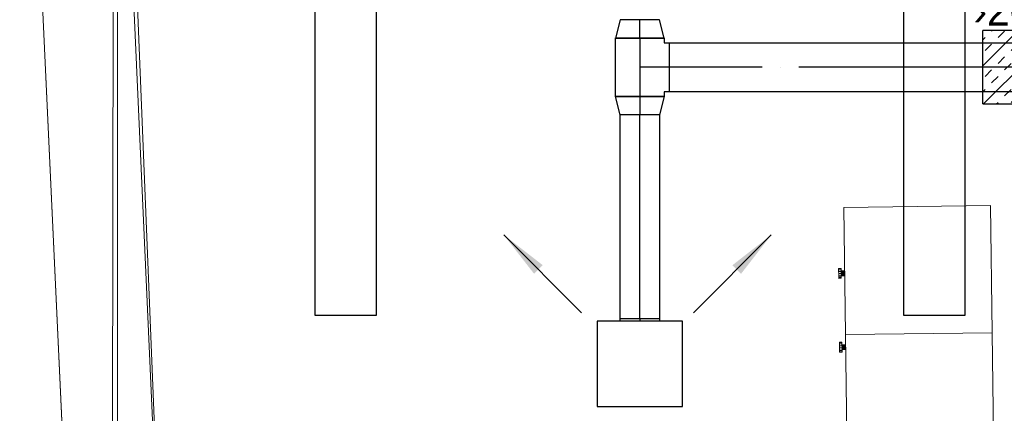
# Model space of a CAD drawing. Header units: millimetres. Extents: x 0 to 83478, y 0 to 53008.
# Tile 28 of 83: x 4640 to 8670, y 29593 to 31203. Entities that reach past the tile are written whole.
import ezdxf

# ---------------------------------------------------------------- set-up
doc = ezdxf.new("R2010")
doc.units = ezdxf.units.MM
doc.header["$LTSCALE"] = 50
doc.header["$MEASUREMENT"] = 0
doc.header["$PDMODE"] = 1
doc.linetypes.add('2V-CENT', pattern=[23, 20, -1.5, 0, -1.5])
doc.layers.get('0').update_dxf_attribs({"linetype": 'CONTINUOUS'})
for name, color, linetype, lineweight in [('20602A200D001$0$A-AREA', 32, 'CONTINUOUS', 9), ('20602A200D001$0$A-GENM', 13, 'CONTINUOUS', 9), ('20602A200D001$0$A-WALL', 7, 'CONTINUOUS', 13)]:
    doc.layers.add(name, color=color, linetype=linetype, lineweight=lineweight)
for name, color, linetype in [('V060-', 3, 'CONTINUOUS'), ('V061-', 1, 'CONTINUOUS'), ('V070-', 3, 'CONTINUOUS'), ('V110', 1, 'CONTINUOUS')]:
    doc.layers.add(name, color=color, linetype=linetype)
doc.styles.add('FISO', font='fiso')
doc.styles.add('ISO', font='ISO')
doc.styles.add('SIMPLEX', font='SIMPLEX')

# ---------------------------------------------------------------- blocks, each defined once
blk = doc.blocks.new('CTK_P', base_point=(16236.144, 22620.378))
at = {"color": 0, "linetype": 'ByBlock'}
for p, q in [((16236.144, 22620.978), (16236.144, 22620.378)), ((16235.544, 22620.378), (16236.744, 22620.378))]:
    blk.add_line(p, q, dxfattribs=at)
blk = doc.blocks.new('KTK_P', base_point=(16236.144, 22620.378))
at = {"color": 0, "linetype": 'ByBlock'}
for p, q in [((16235.644, 22620.978), (16236.644, 22620.978)), ((16235.644, 22620.878), (16235.644, 22620.978)), ((16236.644, 22620.978), (16236.644, 22620.878)), ((16235.544, 22620.878), (16235.644, 22620.878)), ((16235.544, 22619.878), (16235.544, 22620.878)), ((16236.644, 22620.878), (16236.744, 22620.878)), ((16236.744, 22620.878), (16236.744, 22619.878)), ((16236.744, 22619.878), (16235.544, 22619.878))]:
    blk.add_line(p, q, dxfattribs=at)
blk = doc.blocks.new('3TK_P', base_point=(16236.144, 22620.378))
for p in [(16236.144, 22620.978), (16235.544, 22620.378), (16236.744, 22620.378)]:
    blk.add_point(p)
at = {"color": 1, "linetype": '2V-CENT'}
blk.add_blockref('CTK_P', (16236.144, 22620.378), dxfattribs=at)
at = {"color": 0, "linetype": 'ByBlock'}
blk.add_blockref('KTK_P', (16236.144, 22620.378), dxfattribs=at)
at = {"style": 'ISO', "flags": 3}
blk.add_attdef('0', (16236.144, 22620.378), '', height=1, dxfattribs=at)
blk = doc.blocks.new('TAK_P', base_point=(16247.5, 22586.5))
for p, q in [((16248, 22587), (16247, 22587)), ((16247, 22587), (16247, 22586)), ((16248, 22586), (16248, 22587)), ((16247, 22586), (16248, 22586))]:
    blk.add_line(p, q)
blk = doc.blocks.new('V420', base_point=(455, 404.5))
blk.add_line((455, 404.5), (464, 404.5))
blk.add_solid([(455, 404.5), (459, 405), (459, 404)])
blk = doc.blocks.new('V421', base_point=(455.5, 404.5))
at = {"rotation": 180}
blk.add_blockref('V420', (464.5, 404.5), dxfattribs=at)
blk = doc.blocks.new('C3A', base_point=(16246, 22590.5))
at = {"color": 0, "linetype": 'ByBlock'}
blk.add_line((16247, 22590.5), (16246, 22590.5), dxfattribs=at)
blk = doc.blocks.new('K3A', base_point=(16246, 22590.5))
at = {"color": 0, "linetype": 'ByBlock'}
for p, q in [((16246, 22591), (16247, 22591)), ((16247, 22591), (16247, 22590)), ((16247, 22590), (16246, 22590))]:
    blk.add_line(p, q, dxfattribs=at)
blk = doc.blocks.new('33A', base_point=(16246, 22590.5))
blk.add_point((16247, 22590.5))
at = {"color": 0, "linetype": 'ByBlock'}
blk.add_blockref('K3A', (16246, 22590.5), dxfattribs=at)
at = {"color": 1, "linetype": '2V-CENT'}
blk.add_blockref('C3A', (16246, 22590.5), dxfattribs=at)
at = {"style": 'SIMPLEX', "flags": 3}
blk.add_attdef('0', (16246, 22590.5), '', height=1, dxfattribs=at)
blk = doc.blocks.new('CCDIMF_200X160X75', base_point=(3095.5, 30301.1))
at = {"color": 0, "linetype": 'ByBlock'}
blk.add_line((3058, 30301.1), (3133, 30301.1), dxfattribs=at)
blk = doc.blocks.new('KCDIMF_200X160X75', base_point=(3095.5, 30301.1))
at = {"color": 0, "linetype": 'ByBlock'}
for p, q in [((3058, 30201.1), (3058, 30401.1)), ((3058, 30401.1), (3133, 30381.1)), ((3133, 30381.1), (3133, 30221.1)), ((3133, 30221.1), (3058, 30201.1))]:
    blk.add_line(p, q, dxfattribs=at)
blk = doc.blocks.new('3CDIMF_200X160X75', base_point=(3095.5, 30301.1))
for p in [(3058, 30301.1), (3133, 30301.1)]:
    blk.add_point(p)
at = {"color": 0, "linetype": 'ByBlock'}
blk.add_blockref('KCDIMF_200X160X75', (3095.5, 30301.1), dxfattribs=at)
at = {"color": 1, "linetype": '2V-CENT'}
blk.add_blockref('CCDIMF_200X160X75', (3095.5, 30301.1), dxfattribs=at)
at = {"style": 'SIMPLEX', "flags": 3}
blk.add_attdef('0', (3095.5, 30301.1), '', height=1, dxfattribs=at)
blk = doc.blocks.new('*X124')
at = {"color": 0}
for p, q in [((8581.3, 31014.2), (8725.9, 31158.9)), ((8585, 30858.9), (8885, 31158.9)), ((8617.9, 31156.9), (8619.9, 31158.9)), ((8644.4, 31130.4), (8670.9, 31156.9)), ((8744.1, 30858.9), (9044.1, 31158.9)), ((8750.4, 31130.4), (8777, 31156.9)), ((8830, 31156.9), (8832, 31158.9)), ((8936.1, 31156.9), (8938.1, 31158.9)), ((8962.6, 31130.4), (8989.1, 31156.9)), ((9068.6, 31130.4), (9095.2, 31156.9)), ((8581.3, 31120.3), (8591.3, 31130.4)), ((8777, 31103.9), (8803.5, 31130.4)), ((8883, 31103.9), (8909.5, 31130.4)), ((9095.2, 31103.9), (9121.7, 31130.4)), ((8591.3, 31077.3), (8617.9, 31103.9)), ((8697.4, 31077.3), (8723.9, 31103.9)), ((8723.9, 31050.8), (8750.4, 31077.3)), ((8830, 31050.8), (8856.5, 31077.3)), ((8903.2, 30858.9), (9123.5, 31079.2)), ((8909.5, 31077.3), (8936.1, 31103.9)), ((9015.6, 31077.3), (9042.1, 31103.9)), ((9042.1, 31050.8), (9068.6, 31077.3)), ((8644.4, 31024.3), (8670.9, 31050.8)), ((8856.5, 31024.3), (8883, 31050.8)), ((8962.6, 31024.3), (8989.1, 31050.8)), ((8591.3, 30971.3), (8617.9, 30997.8)), ((8670.9, 30997.8), (8697.4, 31024.3)), ((8777, 30997.8), (8803.5, 31024.3)), ((8803.5, 30971.3), (8830, 30997.8)), ((8909.5, 30971.3), (8936.1, 30997.8)), ((8989.1, 30997.8), (9015.6, 31024.3)), ((9095.2, 30997.8), (9121.7, 31024.3)), ((8617.9, 30944.8), (8644.4, 30971.3)), ((8723.9, 30944.8), (8750.4, 30971.3)), ((8936.1, 30944.8), (8962.6, 30971.3)), ((9042.1, 30944.8), (9068.6, 30971.3)), ((9121.7, 30971.3), (9123.5, 30973.1)), ((8581.3, 30908.2), (8591.3, 30918.2)), ((8670.9, 30891.7), (8697.4, 30918.2)), ((8750.4, 30918.2), (8777, 30944.8)), ((8856.5, 30918.2), (8883, 30944.8)), ((8883, 30891.7), (8909.5, 30918.2)), ((8989.1, 30891.7), (9015.6, 30918.2)), ((9062.3, 30858.9), (9123.5, 30920.1)), ((9068.6, 30918.2), (9095.2, 30944.8)), ((8697.4, 30865.2), (8723.9, 30891.7)), ((8803.5, 30865.2), (8830, 30891.7)), ((9015.6, 30865.2), (9042.1, 30891.7)), ((9121.7, 30865.2), (9123.5, 30867)), ((8638.1, 30858.9), (8644.4, 30865.2)), ((8850.2, 30858.9), (8856.5, 30865.2)), ((8956.3, 30858.9), (8962.6, 30865.2))]:
    blk.add_line(p, q, dxfattribs=at)
blk = doc.blocks.new('20602A200D001$0$VT- 40033 - VT--289329-P02')
at = {"layer": '20602A200D001$0$A-WALL'}
for p, q in [((20603.9, 43589.7), (20603.9, 22426.1)), ((20203.9, 31004.4), (20603.9, 22426.1)), ((20203.9, 31004.4), (20603.9, 22426.1)), ((20603.9, 22426.1), (20203.9, 31004.4)), ((20603.9, 30474.3), (20603.9, 22426.1)), ((20603.9, 30474.3), (20603.9, 22426.1))]:
    blk.add_line(p, q, dxfattribs=at)
blk = doc.blocks.new('20602A200D001$0$VT- 40033 - VT- 40033-289333-P02')
blk.add_blockref('20602A200D001$0$VT- 40033 - VT--289329-P02', (0, 0))
blk = doc.blocks.new('20602A200D001$0$VT- 40260 - VT- 2-289345-P02')
at = {"layer": '20602A200D001$0$A-WALL'}
blk.add_line((20633.4, 29810.3), (20814.8, 25816.3), dxfattribs=at)
blk = doc.blocks.new('20602A200D001$0$VT- 40260 - VT--289338-P02')
at = {"layer": '20602A200D001$0$A-WALL'}
for p, q in [((20578.4, 22426.1), (20588.5, 30799)), ((20588.5, 30799), (20578.4, 22426.1)), ((20588.5, 30799), (20578.4, 22426.1)), ((20588.5, 30799), (21142.1, 18610.2)), ((20633.4, 29810.3), (20814.8, 25816.3)), ((20633.4, 29810.3), (20814.8, 25816.3))]:
    blk.add_line(p, q, dxfattribs=at)
blk = doc.blocks.new('20602A200D001$0$VT- 40260 - VT- 40260-289342-P02')
for name in ['20602A200D001$0$VT- 40260 - VT--289338-P02', '20602A200D001$0$VT- 40260 - VT- 2-289345-P02']:
    blk.add_blockref(name, (0, 0))
blk = doc.blocks.new('20602A200D001$0$Gard_ skap- 105797 - Gard_ skap--291264-P02')
at = {"layer": '20602A200D001$0$A-GENM'}
for p, q in [((24177.3, 28170.5), (23577.3, 28163.3)), ((23577.3, 28163.3), (24177.3, 28170.5)), ((24183.5, 27650.5), (24177.3, 28170.5)), ((24177.3, 28170.5), (24183.5, 27650.5)), ((23583.6, 27643.3), (23577.3, 28163.3)), ((23577.3, 28163.3), (23583.6, 27643.3)), ((23555.3, 27913), (23565.3, 27913.1)), ((23565.3, 27913.1), (23555.3, 27913)), ((23555.3, 27913), (23555.3, 27911.5)), ((23555.3, 27911.5), (23555.3, 27913)), ((23555.3, 27911.5), (23565.3, 27911.6)), ((23565.3, 27911.6), (23555.3, 27911.5)), ((23555.3, 27911.5), (23555.4, 27907.1)), ((23555.4, 27907.1), (23555.3, 27911.5)), ((23555.4, 27907.1), (23565.4, 27907.2)), ((23565.4, 27907.2), (23555.4, 27907.1)), ((23555.4, 27907.1), (23555.5, 27900.6)), ((23555.5, 27900.6), (23555.4, 27907.1)), ((23555.5, 27900.6), (23565.5, 27900.8)), ((23565.5, 27900.8), (23555.5, 27900.6)), ((23555.5, 27900.6), (23555.6, 27893)), ((23555.6, 27893), (23555.5, 27900.6)), ((23555.6, 27893), (23565.6, 27893.1)), ((23565.6, 27893.1), (23555.6, 27893)), ((23555.6, 27893), (23555.7, 27885.3)), ((23555.7, 27885.3), (23555.6, 27893)), ((23555.7, 27885.3), (23565.7, 27885.4)), ((23565.7, 27885.4), (23555.7, 27885.3)), ((23555.7, 27885.3), (23555.7, 27878.8)), ((23555.7, 27878.8), (23555.7, 27885.3)), ((23565.3, 27913.1), (23565.3, 27911.6)), ((23565.3, 27911.6), (23565.3, 27913.1)), ((23565.3, 27911.6), (23565.4, 27907.2)), ((23565.4, 27907.2), (23565.3, 27911.6)), ((23565.4, 27907.2), (23565.5, 27900.8)), ((23565.5, 27900.8), (23565.4, 27907.2)), ((23565.4, 27903.1), (23580.4, 27903.3)), ((23580.4, 27903.3), (23565.4, 27903.1)), ((23565.5, 27902.3), (23580.5, 27902.5)), ((23580.5, 27902.5), (23565.5, 27902.3)), ((23565.5, 27900.8), (23565.6, 27893.1)), ((23565.6, 27893.1), (23565.5, 27900.8)), ((23565.5, 27900.2), (23580.5, 27900.3)), ((23580.5, 27900.3), (23565.5, 27900.2)), ((23565.5, 27896.9), (23580.5, 27897.1)), ((23580.5, 27897.1), (23565.5, 27896.9)), ((23565.6, 27893.1), (23580.6, 27893.3)), ((23580.6, 27893.3), (23565.6, 27893.1)), ((23565.6, 27893.1), (23565.7, 27885.4)), ((23565.7, 27885.4), (23565.6, 27893.1)), ((23565.6, 27889.3), (23580.6, 27889.5)), ((23580.6, 27889.5), (23565.6, 27889.3)), ((23565.7, 27886), (23580.7, 27886.2)), ((23580.7, 27886.2), (23565.7, 27886)), ((23565.7, 27885.4), (23565.7, 27879)), ((23565.7, 27879), (23565.7, 27885.4)), ((23565.7, 27883.9), (23580.7, 27884)), ((23580.7, 27884), (23565.7, 27883.9)), ((23555.7, 27878.8), (23565.7, 27879)), ((23565.7, 27879), (23555.7, 27878.8)), ((23555.7, 27878.8), (23555.8, 27874.5)), ((23555.8, 27874.5), (23555.7, 27878.8)), ((23555.8, 27874.5), (23565.8, 27874.6)), ((23565.8, 27874.6), (23555.8, 27874.5)), ((23555.8, 27874.5), (23555.8, 27873)), ((23555.8, 27873), (23555.8, 27874.5)), ((23555.8, 27873), (23565.8, 27873.1)), ((23565.8, 27873.1), (23555.8, 27873)), ((23565.7, 27883.1), (23580.7, 27883.3)), ((23580.7, 27883.3), (23565.7, 27883.1)), ((23565.7, 27879), (23565.8, 27874.6)), ((23565.8, 27874.6), (23565.7, 27879)), ((23565.8, 27874.6), (23565.8, 27873.1)), ((23565.8, 27873.1), (23565.8, 27874.6)), ((24183.5, 27650.5), (23583.6, 27643.3)), ((23583.6, 27643.3), (24183.5, 27650.5))]:
    blk.add_line(p, q, dxfattribs=at)
blk = doc.blocks.new('20602A200D001$0$Gard_ skap- 105797 - Gard_ skap- 105797-291268-P02')
blk.add_blockref('20602A200D001$0$Gard_ skap- 105797 - Gard_ skap--291264-P02', (0, 0))
blk = doc.blocks.new('20602A200D001$0$Gard_ skap- 110203 - Gard_ skap--291301-P02')
at = {"layer": '20602A200D001$0$A-GENM'}
for p, q in [((24183.5, 27650.5), (23583.6, 27643.3)), ((23583.6, 27643.3), (24183.5, 27650.5)), ((23583.6, 27643.3), (23589.6, 27143.3)), ((23589.6, 27143.3), (23583.6, 27643.3)), ((24200.4, 26250.6), (24183.5, 27650.5)), ((24183.5, 27650.5), (24200.4, 26250.6)), ((23559, 27611.5), (23569, 27611.6)), ((23569, 27611.6), (23559, 27611.5)), ((23559, 27611.5), (23559, 27610)), ((23559, 27610), (23559, 27611.5)), ((23559, 27610), (23569, 27610.1)), ((23569, 27610.1), (23559, 27610)), ((23559, 27610), (23559, 27605.6)), ((23559, 27605.6), (23559, 27610)), ((23559, 27605.6), (23569, 27605.8)), ((23569, 27605.8), (23559, 27605.6)), ((23559, 27605.6), (23559.1, 27599.2)), ((23559.1, 27599.2), (23559, 27605.6)), ((23569, 27611.6), (23569, 27610.1)), ((23569, 27610.1), (23569, 27611.6)), ((23569, 27610.1), (23569, 27605.8)), ((23569, 27605.8), (23569, 27610.1)), ((23569, 27605.8), (23569.1, 27599.3)), ((23569.1, 27599.3), (23569, 27605.8)), ((23569.1, 27601.6), (23584.1, 27601.8)), ((23584.1, 27601.8), (23569.1, 27601.6)), ((23559.1, 27599.2), (23569.1, 27599.3)), ((23569.1, 27599.3), (23559.1, 27599.2)), ((23559.1, 27599.2), (23559.2, 27591.5)), ((23559.2, 27591.5), (23559.1, 27599.2)), ((23559.2, 27591.5), (23569.2, 27591.6)), ((23569.2, 27591.6), (23559.2, 27591.5)), ((23559.2, 27591.5), (23559.3, 27583.8)), ((23559.3, 27583.8), (23559.2, 27591.5)), ((23559.3, 27583.8), (23569.3, 27584)), ((23569.3, 27584), (23559.3, 27583.8)), ((23559.3, 27583.8), (23559.4, 27577.4)), ((23559.4, 27577.4), (23559.3, 27583.8)), ((23559.4, 27577.4), (23569.4, 27577.5)), ((23569.4, 27577.5), (23559.4, 27577.4)), ((23559.4, 27577.4), (23559.4, 27573)), ((23559.4, 27573), (23559.4, 27577.4)), ((23559.4, 27573), (23569.4, 27573.1)), ((23569.4, 27573.1), (23559.4, 27573)), ((23559.4, 27573), (23559.4, 27571.5)), ((23559.4, 27571.5), (23559.4, 27573)), ((23559.4, 27571.5), (23569.4, 27571.6)), ((23569.4, 27571.6), (23559.4, 27571.5)), ((23569.1, 27600.9), (23584.1, 27601)), ((23584.1, 27601), (23569.1, 27600.9)), ((23569.1, 27599.3), (23569.2, 27591.6)), ((23569.2, 27591.6), (23569.1, 27599.3)), ((23569.1, 27598.7), (23584.1, 27598.9)), ((23584.1, 27598.9), (23569.1, 27598.7)), ((23569.2, 27595.4), (23584.2, 27595.6)), ((23584.2, 27595.6), (23569.2, 27595.4)), ((23569.2, 27591.6), (23584.2, 27591.8)), ((23584.2, 27591.8), (23569.2, 27591.6)), ((23569.2, 27591.6), (23569.3, 27584)), ((23569.3, 27584), (23569.2, 27591.6)), ((23569.2, 27587.8), (23584.2, 27588)), ((23584.2, 27588), (23569.2, 27587.8)), ((23569.3, 27584.5), (23584.3, 27584.7)), ((23584.3, 27584.7), (23569.3, 27584.5)), ((23569.3, 27584), (23569.4, 27577.5)), ((23569.4, 27577.5), (23569.3, 27584)), ((23569.3, 27582.4), (23584.3, 27582.6)), ((23584.3, 27582.6), (23569.3, 27582.4)), ((23569.3, 27581.6), (23584.3, 27581.8)), ((23584.3, 27581.8), (23569.3, 27581.6)), ((23569.4, 27577.5), (23569.4, 27573.1)), ((23569.4, 27573.1), (23569.4, 27577.5)), ((23569.4, 27573.1), (23569.4, 27571.6)), ((23569.4, 27571.6), (23569.4, 27573.1)), ((23122.4, 27162.7), (23120.8, 27162.7)), ((23120.8, 27162.7), (23121, 27152.7)), ((23121, 27152.7), (23120.8, 27162.7)), ((23120.8, 27162.7), (23122.4, 27162.7)), ((23126.7, 27162.8), (23122.4, 27162.7)), ((23122.4, 27162.7), (23126.7, 27162.8)), ((23122.4, 27162.7), (23122.5, 27152.7)), ((23122.5, 27152.7), (23122.4, 27162.7)), ((23133.2, 27162.8), (23126.7, 27162.8)), ((23126.7, 27162.8), (23126.8, 27152.8)), ((23126.8, 27152.8), (23126.7, 27162.8)), ((23126.7, 27162.8), (23133.2, 27162.8)), ((23140.8, 27162.9), (23133.2, 27162.8)), ((23133.2, 27162.8), (23140.8, 27162.9)), ((23133.2, 27162.8), (23133.3, 27152.8)), ((23133.3, 27152.8), (23133.2, 27162.8)), ((23148.5, 27163), (23140.8, 27162.9)), ((23140.8, 27162.9), (23148.5, 27163)), ((23140.8, 27162.9), (23141, 27152.9)), ((23141, 27152.9), (23140.8, 27162.9)), ((23155, 27163.1), (23148.5, 27163)), ((23148.5, 27163), (23155, 27163.1)), ((23148.5, 27163), (23148.6, 27153)), ((23148.6, 27153), (23148.5, 27163)), ((23159.3, 27163.2), (23155, 27163.1)), ((23155, 27163.1), (23159.3, 27163.2)), ((23155, 27163.1), (23155.1, 27153.1)), ((23155.1, 27153.1), (23155, 27163.1)), ((23160.8, 27163.2), (23159.3, 27163.2)), ((23159.3, 27163.2), (23159.4, 27153.2)), ((23159.4, 27153.2), (23159.3, 27163.2)), ((23159.3, 27163.2), (23160.8, 27163.2)), ((23160.8, 27163.2), (23161, 27153.2)), ((23161, 27153.2), (23160.8, 27163.2)), ((23589.6, 27143.3), (23089.6, 27137.3)), ((23089.6, 27137.3), (23589.6, 27143.3)), ((23100.5, 26237.4), (23089.6, 27137.3)), ((23089.6, 27137.3), (23100.5, 26237.4)), ((23122.5, 27152.7), (23121, 27152.7)), ((23121, 27152.7), (23122.5, 27152.7)), ((23126.8, 27152.8), (23122.5, 27152.7)), ((23122.5, 27152.7), (23126.8, 27152.8)), ((23133.3, 27152.8), (23126.8, 27152.8)), ((23126.8, 27152.8), (23133.3, 27152.8)), ((23131, 27152.8), (23131.1, 27137.8)), ((23131.1, 27137.8), (23131, 27152.8)), ((23131.7, 27152.8), (23131.9, 27137.8)), ((23131.9, 27137.8), (23131.7, 27152.8)), ((23141, 27152.9), (23133.3, 27152.8)), ((23133.3, 27152.8), (23141, 27152.9)), ((23133.9, 27152.8), (23134.1, 27137.8)), ((23134.1, 27137.8), (23133.9, 27152.8)), ((23137.1, 27152.9), (23137.3, 27137.9)), ((23137.3, 27137.9), (23137.1, 27152.9)), ((23148.6, 27153), (23141, 27152.9)), ((23141, 27152.9), (23148.6, 27153)), ((23141, 27152.9), (23141.1, 27137.9)), ((23141.1, 27137.9), (23141, 27152.9)), ((23144.8, 27153), (23145, 27138)), ((23145, 27138), (23144.8, 27153)), ((23148, 27153), (23148.2, 27138)), ((23148.2, 27138), (23148, 27153)), ((23155.1, 27153.1), (23148.6, 27153)), ((23148.6, 27153), (23155.1, 27153.1)), ((23150.2, 27153), (23150.4, 27138)), ((23150.4, 27138), (23150.2, 27153)), ((23151, 27153), (23151.1, 27138.1)), ((23151.1, 27138.1), (23151, 27153)), ((23159.4, 27153.2), (23155.1, 27153.1)), ((23155.1, 27153.1), (23159.4, 27153.2)), ((23161, 27153.2), (23159.4, 27153.2)), ((23159.4, 27153.2), (23161, 27153.2)), ((24200.4, 26250.6), (23100.5, 26237.4)), ((23100.5, 26237.4), (24200.4, 26250.6))]:
    blk.add_line(p, q, dxfattribs=at)
blk = doc.blocks.new('20602A200D001$0$Gard_ skap- 110203 - Gard_ skap- 110203-291305-P02')
blk.add_blockref('20602A200D001$0$Gard_ skap- 110203 - Gard_ skap--291301-P02', (0, 0))
blk = doc.blocks.new('20602A200D001$0$Belegg 512291 - Belegg-319792-P02')
at = {"layer": '20602A200D001$0$A-GENM'}
for p, q in [((20675.2, 29241.1), (20814.8, 25816.3)), ((20814.8, 25816.3), (20675.2, 29241.1))]:
    blk.add_line(p, q, dxfattribs=at)
blk = doc.blocks.new('20602A200D001$0$Belegg 512291 - Belegg 512291-319796-P02')
blk.add_blockref('20602A200D001$0$Belegg 512291 - Belegg-319792-P02', (0, 0))
blk = doc.blocks.new('20602A200D001')
at = {"layer": '20602A200D001$0$A-AREA'}
blk.add_line((20633.4, 29810.3), (20814.8, 25816.3), dxfattribs=at)
at = {"layer": '20602A200D001$0$A-GENM'}
for name in ['20602A200D001$0$Belegg 512291 - Belegg 512291-319796-P02', '20602A200D001$0$Gard_ skap- 105797 - Gard_ skap- 105797-291268-P02', '20602A200D001$0$Gard_ skap- 110203 - Gard_ skap- 110203-291305-P02']:
    blk.add_blockref(name, (0, 0), dxfattribs=at)
at = {"layer": '20602A200D001$0$A-WALL'}
for name in ['20602A200D001$0$VT- 40033 - VT- 40033-289333-P02', '20602A200D001$0$VT- 40260 - VT- 40260-289342-P02']:
    blk.add_blockref(name, (0, 0), dxfattribs=at)

msp = doc.modelspace()

# ---------------------------------------------------------------- linework, layer by layer
at = {"layer": 'V060-', "color": 1, "linetype": 'Continuous'}
for p, q in [((8581.27, 30858.89), (8581.27, 31158.89)), ((9123.49, 31158.89), (8581.27, 31158.89)), ((8581.27, 30858.89), (9123.49, 30858.89))]:
    msp.add_line(p, q, dxfattribs=at)
at = {"layer": 'V060-', "linetype": 'Continuous'}
for p, q in [((7298.2, 31108.6), (9978.89, 31108.6)), ((9978.89, 30908.6), (7298.2, 30908.6)), ((7098.2, 29980.66), (7098.2, 30813.6)), ((7258.2, 30813.6), (7258.2, 29980.66))]:
    msp.add_line(p, q, dxfattribs=at)
at = {"layer": 'V060-', "color": 1, "linetype": '2V-CENT'}
for p, q in [((9978.89, 31008.6), (7298.2, 31008.6)), ((7178.2, 29980.66), (7178.2, 30813.6))]:
    msp.add_line(p, q, dxfattribs=at)
at = {"layer": 'V110'}
for points in [[(6099.27, 32593.81), (6099.27, 29993.81), (5849.27, 29993.81), (5849.27, 32593.81)], [(8508.67, 32593.81), (8508.67, 29993.81), (8258.67, 29993.81), (8258.67, 32593.81)]]:
    msp.add_lwpolyline(points, close=True, dxfattribs=at)

# ---------------------------------------------------------------- block references
at = {"layer": 'V060-'}
msp.add_blockref('20602A200D001', (-15563.7, 2272.18), dxfattribs=at)
at = {"layer": 'V060-', "linetype": 'Continuous', "xscale": -1, "rotation": 270}
msp.add_blockref('3CDIMF_200X160X75', (7178.2, 31165.6), dxfattribs=at)
at = {"layer": 'V060-', "color": 1}
msp.add_blockref('*X124', (0, 0), dxfattribs=at)
at = {"layer": 'V060-', "linetype": 'Continuous', "xscale": 200.0000000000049, "yscale": 200.0000000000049, "zscale": 200.0000000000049, "rotation": 270}
msp.add_blockref('3TK_P', (7178.2, 31008.6), dxfattribs=at)
at = {"layer": 'V060-', "linetype": 'Continuous', "rotation": 270}
msp.add_blockref('3CDIMF_200X160X75', (7178.2, 30851.6), dxfattribs=at)
at = {"layer": 'V070-'}
for name, p, xscale, yscale, zscale, rotation in [('V421', (6939.86, 30004.58), 50, 50, 50, 135), ('V421', (7397.83, 30004.46), 50, 50, 50, 45), ('TAK_P', (7178.2, 29795.66), 350, 350, 350, 90)]:
    msp.add_blockref(name, p, dxfattribs=dict(at, xscale=xscale, yscale=yscale, zscale=zscale, rotation=rotation))
at = {"layer": 'V070-', "linetype": 'Continuous', "xscale": 10, "yscale": 160, "zscale": 10, "rotation": 90}
msp.add_blockref('33A', (7178.2, 29970.66), dxfattribs=at)

# ---------------------------------------------------------------- texts
at = {"layer": 'V061-', "color": 1, "style": 'FISO'}
msp.add_text('›200', height=125, dxfattribs=at).set_placement((8543.35, 31179.54))

doc.saveas('drawing.dxf')
